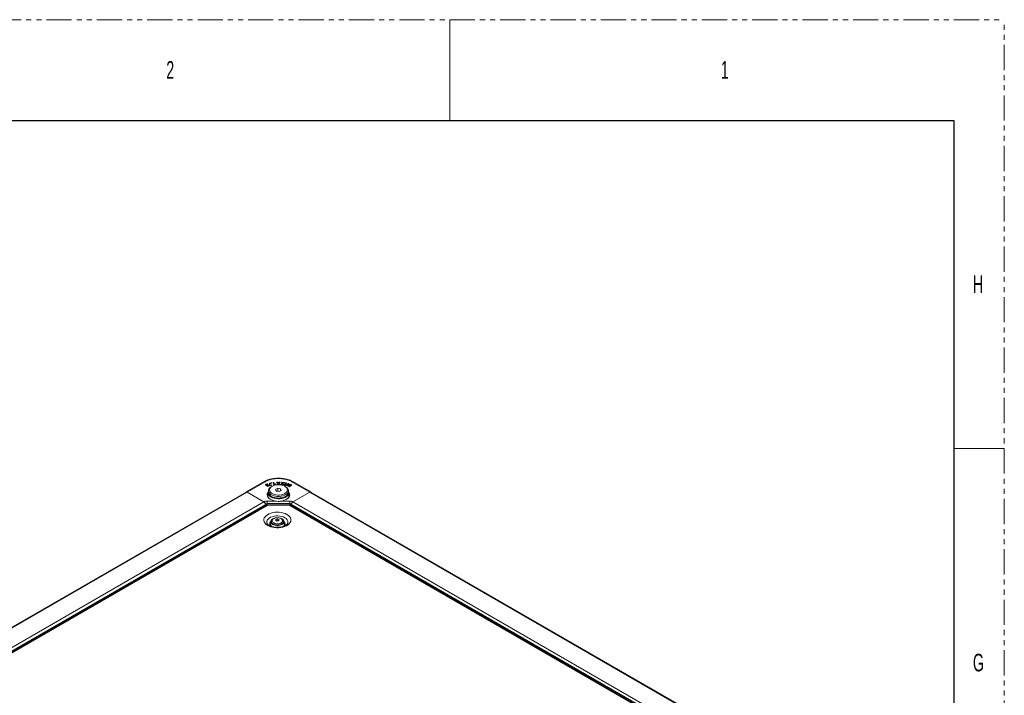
# Model space of a CAD drawing. Header units: millimetres. Extents: x 0 to 1118, y 0 to 864.
# Tile 235 of 235: x 870 to 1118, y 693 to 864. Entities that reach past the tile are written whole.
import ezdxf

# ---------------------------------------------------------------- set-up
doc = ezdxf.new("R2010")
doc.units = ezdxf.units.MM
doc.linetypes.add('PHANTOM', pattern=[12.7, 6.35, -1.27, 1.27, -1.27, 1.27, -1.27])
doc.styles.add('SLDTEXTSTYLE0', font='TXT', dxfattribs={"width": 0.6})

msp = doc.modelspace()

# ---------------------------------------------------------------- linework, layer by layer
at = {"color": 7, "linetype": 'PHANTOM', "lineweight": 0}
for p in [(0, 863.6), (1117.6, 0)]:
    msp.add_line(p, (1117.6, 863.6), dxfattribs=at)
at = {"color": 7, "linetype": 'Continuous', "lineweight": 0}
for p, q in [((977.9, 863.6), (977.9, 838.2)), ((1104.9, 755.65), (1117.6, 755.65))]:
    msp.add_line(p, q, dxfattribs=at)
at = {"color": 7, "linetype": 'Continuous', "lineweight": 30}
for p, q in [((12.7, 838.2), (1104.9, 838.2)), ((1104.9, 838.2), (1104.9, 25.4))]:
    msp.add_line(p, q, dxfattribs=at)
at = {"color": 7, "linetype": 'Continuous', "lineweight": 15}
for p, q in [((926.62, 744.693), (931.128, 747.295)), ((931.712, 746.548), (931.711, 746.651)), ((932.017, 746.627), (931.968, 746.71)), ((932.454, 746.876), (932.449, 746.302)), ((932.457, 746.773), (932.452, 746.299)), ((932.639, 746.927), (932.454, 746.876)), ((932.457, 746.773), (932.454, 746.876)), ((932.635, 746.822), (932.457, 746.773)), ((932.618, 746.374), (932.639, 746.927)), ((933.081, 746.929), (932.864, 746.874)), ((932.921, 747.003), (932.921, 747.003)), ((932.921, 746.899), (932.921, 747.003)), ((932.921, 746.899), (932.921, 746.899)), ((933.074, 746.907), (933.075, 746.958)), ((933.576, 747.091), (933.394, 747.067)), ((933.394, 747.067), (933.62, 746.494)), ((933.574, 746.988), (933.433, 746.969)), ((933.574, 746.988), (933.576, 747.091)), ((933.762, 746.512), (933.574, 746.988)), ((933.763, 746.615), (933.576, 747.091)), ((933.762, 746.512), (933.763, 746.615)), ((933.766, 746.616), (933.763, 746.615)), ((933.927, 746.693), (933.766, 746.616)), ((933.767, 746.513), (933.766, 746.616)), ((933.777, 746.514), (933.992, 746.615)), ((933.992, 746.615), (933.927, 746.693)), ((933.927, 746.589), (933.927, 746.693)), ((934.505, 747.161), (934.283, 747.16)), ((934.283, 747.16), (934.607, 746.849)), ((934.607, 746.849), (934.301, 746.55)), ((934.504, 747.058), (934.39, 747.057)), ((934.61, 746.747), (934.408, 746.551)), ((934.504, 747.058), (934.505, 747.161)), ((934.619, 746.937), (934.504, 747.058)), ((934.621, 747.04), (934.505, 747.161)), ((934.522, 746.551), (934.634, 746.677)), ((934.61, 746.747), (934.607, 746.849)), ((934.716, 746.78), (934.719, 746.78)), ((934.726, 746.822), (934.727, 746.925)), ((934.733, 746.822), (934.726, 746.822)), ((934.732, 746.925), (934.727, 746.925)), ((934.733, 746.822), (934.732, 746.925)), ((934.808, 746.678), (934.923, 746.552)), ((934.93, 747.162), (934.826, 747.041)), ((934.932, 747.059), (934.828, 746.938)), ((934.838, 746.751), (934.841, 746.853)), ((935.039, 746.552), (934.838, 746.751)), ((934.841, 746.853), (935.151, 747.163)), ((935.144, 746.553), (934.841, 746.853)), ((935.151, 747.163), (934.93, 747.162)), ((934.932, 747.059), (934.93, 747.162)), ((935.047, 747.059), (934.932, 747.059)), ((935.454, 746.618), (935.452, 746.72)), ((935.582, 747.133), (935.549, 747.043)), ((935.549, 747.043), (935.958, 746.992)), ((936.258, 747.049), (935.582, 747.133)), ((935.584, 747.039), (935.582, 747.133)), ((935.643, 746.659), (935.641, 746.556)), ((935.957, 746.99), (935.853, 746.958)), ((935.855, 746.855), (935.853, 746.958)), ((935.958, 746.992), (935.957, 746.99)), ((935.959, 746.887), (935.957, 746.99)), ((935.96, 746.891), (935.958, 746.992)), ((936.16, 746.958), (935.958, 746.983)), ((936.043, 746.526), (936.017, 746.61)), ((936.092, 746.934), (936.233, 746.983)), ((936.591, 746.982), (936.227, 746.432)), ((936.233, 746.983), (936.258, 747.049)), ((936.592, 746.878), (936.288, 746.419)), ((936.463, 746.488), (936.765, 746.943)), ((936.765, 746.943), (936.591, 746.982)), ((936.592, 746.878), (936.591, 746.982)), ((936.705, 746.853), (936.592, 746.878)), ((937.178, 746.844), (936.67, 746.308)), ((937.179, 746.74), (936.744, 746.281)), ((937.127, 746.569), (937.338, 746.786)), ((937.338, 746.786), (937.178, 746.844)), ((937.179, 746.74), (937.178, 746.844)), ((937.263, 746.709), (937.179, 746.74)), ((937.6, 746.683), (937.227, 746.506)), ((937.726, 746.637), (937.6, 746.683)), ((937.6, 746.579), (937.6, 746.683)), ((937.607, 746.373), (937.726, 746.637)), ((938.367, 747.295), (942.875, 744.693)), ((782.201, 661.321), (926.574, 744.666)), ((926.599, 744.681), (926.575, 744.667)), ((926.599, 744.681), (926.61, 744.687)), ((926.602, 744.679), (926.599, 744.681)), ((926.61, 744.687), (926.62, 744.693)), ((926.631, 744.687), (926.62, 744.693)), ((926.824, 744.642), (931.097, 742.175)), ((931.088, 742.235), (926.872, 744.669)), ((931.693, 746.488), (931.691, 746.386)), ((931.721, 746.317), (931.723, 746.419)), ((932.213, 746.236), (931.888, 746.109)), ((931.888, 746.109), (931.978, 746.032)), ((932.215, 746.133), (931.971, 746.038)), ((931.978, 746.032), (932.414, 746.203)), ((932.072, 746.32), (932.071, 746.421)), ((932.11, 744.487), (932.11, 743.417)), ((932.123, 746.343), (932.213, 746.236)), ((932.414, 746.203), (932.181, 746.471)), ((932.346, 746.176), (932.181, 746.367)), ((932.215, 746.133), (932.213, 746.236)), ((932.248, 744.997), (932.248, 744.589)), ((932.449, 746.302), (932.502, 746.238)), ((932.502, 746.238), (933.121, 746.407)), ((932.616, 746.271), (932.618, 746.374)), ((932.617, 746.269), (932.616, 746.271)), ((932.619, 746.372), (932.618, 746.374)), ((932.618, 746.27), (932.619, 746.372)), ((933.053, 746.491), (932.619, 746.372)), ((933.156, 746.119), (932.98, 746.017)), ((933.052, 746.388), (933.053, 746.491)), ((933.121, 746.407), (933.053, 746.491)), ((933.62, 746.494), (933.777, 746.514)), ((933.927, 746.589), (933.768, 746.513)), ((933.929, 746.585), (933.927, 746.589)), ((934.556, 745.613), (934.034, 745.311)), ((934.034, 745.311), (934.225, 744.899)), ((934.225, 744.899), (934.939, 744.789)), ((934.301, 746.55), (934.522, 746.551)), ((935.27, 745.503), (934.556, 745.613)), ((934.559, 744.848), (934.556, 745.613)), ((934.923, 746.552), (935.144, 746.553)), ((934.939, 744.789), (935.462, 745.091)), ((935.266, 744.977), (935.27, 745.503)), ((935.462, 745.091), (935.27, 745.503)), ((935.785, 746.485), (935.786, 746.588)), ((936.227, 746.432), (936.378, 746.399)), ((936.516, 746.017), (936.339, 746.119)), ((936.378, 746.399), (936.653, 746.414)), ((936.461, 746.404), (936.463, 746.488)), ((936.466, 746.487), (936.463, 746.488)), ((936.674, 746.499), (936.466, 746.487)), ((936.466, 746.404), (936.466, 746.487)), ((936.653, 746.414), (936.674, 746.499)), ((936.67, 746.308), (936.883, 746.231)), ((936.883, 746.231), (937.231, 746.393)), ((936.899, 746.245), (936.902, 746.348)), ((936.906, 746.242), (936.899, 746.245)), ((936.906, 746.346), (936.902, 746.348)), ((936.906, 746.242), (936.906, 746.346)), ((937.482, 746.523), (937.228, 746.403)), ((937.248, 744.589), (937.248, 744.997)), ((937.407, 746.331), (937.299, 746.081)), ((937.299, 746.081), (937.514, 746.003)), ((937.409, 746.228), (937.339, 746.066)), ((937.385, 743.417), (937.385, 744.487)), ((937.409, 746.228), (937.407, 746.331)), ((937.476, 746.037), (937.479, 746.139)), ((937.483, 746.035), (937.476, 746.037)), ((937.482, 746.139), (937.479, 746.139)), ((937.483, 746.035), (937.482, 746.139)), ((937.514, 746.003), (938.134, 746.499)), ((937.515, 746.542), (937.519, 746.54)), ((937.6, 746.579), (937.518, 746.541)), ((937.522, 746.439), (937.519, 746.54)), ((937.686, 746.548), (937.6, 746.579)), ((937.981, 746.554), (937.736, 746.353)), ((937.982, 746.45), (937.738, 746.25)), ((938.134, 746.499), (937.981, 746.554)), ((937.982, 746.45), (937.981, 746.554)), ((938.045, 746.427), (937.982, 746.45)), ((942.671, 744.642), (938.398, 742.175)), ((938.407, 742.235), (942.623, 744.669)), ((942.875, 744.693), (942.865, 744.687)), ((942.875, 744.693), (942.886, 744.687)), ((942.886, 744.687), (942.896, 744.681)), ((942.896, 744.681), (942.894, 744.679)), ((942.896, 744.681), (942.92, 744.667)), ((942.921, 744.666), (1037.974, 689.794)), ((932.11, 743.648), (932.052, 743.528)), ((937.443, 743.528), (937.385, 743.648)), ((931.557, 741.323), (787.435, 658.124)), ((931.451, 741.563), (931.451, 741.262)), ((931.451, 741.296), (931.452, 741.263)), ((937.437, 741.452), (932.058, 741.452)), ((1032.739, 686.596), (937.939, 741.323)), ((938.045, 741.296), (938.043, 741.263)), ((938.045, 741.563), (938.045, 741.262)), ((931.831, 736.896), (931.824, 736.927)), ((932.798, 737.268), (932.736, 736.657)), ((932.948, 737.006), (932.983, 737.079)), ((932.983, 737.22), (932.983, 737.047)), ((934.166, 737.78), (934.166, 737.469)), ((934.598, 737.419), (934.322, 737.376)), ((934.598, 737.847), (934.598, 737.419)), ((934.64, 737.395), (934.598, 737.419)), ((935.959, 736.893), (935.983, 737.047)), ((935.983, 737.047), (935.983, 737.22)), ((936.229, 736.657), (936.167, 737.268))]:
    msp.add_line(p, q, dxfattribs=at)
at = {"color": 9, "linetype": 'Continuous', "lineweight": 0}
for p, q in [((931.377, 747.27), (926.872, 744.669)), ((934.619, 746.937), (934.621, 747.04)), ((934.828, 746.938), (934.826, 747.041)), ((942.623, 744.669), (938.119, 747.27)), ((782.451, 661.297), (926.824, 744.642)), ((926.616, 744.684), (926.61, 744.687)), ((937.228, 746.403), (937.227, 746.506)), ((937.738, 746.25), (937.736, 746.353)), ((942.671, 744.642), (1037.724, 689.769)), ((942.886, 744.687), (942.88, 744.684)), ((786.724, 658.83), (931.097, 742.175)), ((931.898, 742.408), (933.933, 742.408)), ((931.898, 742.408), (931.898, 741.74)), ((937.598, 741.74), (931.898, 741.74)), ((931.898, 741.74), (931.906, 741.44)), ((935.563, 742.408), (937.598, 742.408)), ((937.59, 741.436), (937.598, 741.74)), ((937.598, 742.408), (937.598, 741.74)), ((938.398, 742.175), (1033.451, 687.302)), ((787.077, 658.218), (931.451, 741.563)), ((931.882, 741.291), (787.76, 658.091)), ((932.058, 741.333), (932.058, 741.452)), ((937.437, 741.333), (932.058, 741.333)), ((937.437, 741.333), (937.437, 741.452)), ((1032.414, 686.564), (937.614, 741.291)), ((938.045, 741.563), (1033.097, 686.69))]:
    msp.add_line(p, q, dxfattribs=at)
at = {"color": 7, "linetype": 'Continuous', "lineweight": 15, "flags": 128}
for points in [[(931.966, 746.621), (931.967, 746.658), (931.968, 746.71)], [(932.921, 746.899), (932.921, 746.939), (932.921, 746.971), (932.921, 747.003)], [(936.015, 746.506), (936.016, 746.558), (936.017, 746.61)], [(933.933, 742.408), (933.464, 742.516), (933.036, 742.67), (932.662, 742.866), (932.355, 743.097), (932.123, 743.356), (931.974, 743.634), (931.913, 743.923), (931.941, 744.214), (932.059, 744.497), (932.116, 744.587)], [(932.11, 744.455), (932.106, 744.448), (931.991, 744.17), (931.963, 743.884), (932.023, 743.6), (932.169, 743.326), (932.397, 743.072), (932.699, 742.846), (932.795, 742.788)], [(937.248, 744.972), (937.315, 744.835), (937.382, 744.557), (937.36, 744.276), (937.248, 744.003), (937.052, 743.746), (936.777, 743.514), (936.433, 743.315), (936.031, 743.156), (935.586, 743.043), (935.112, 742.979), (934.626, 742.966), (934.144, 743.004), (933.682, 743.094), (933.257, 743.23), (932.883, 743.41), (932.572, 743.626), (932.335, 743.872), (932.18, 744.138), (932.113, 744.416), (932.135, 744.697), (932.247, 744.97), (932.248, 744.972)], [(932.181, 746.367), (932.181, 746.419), (932.181, 746.471)], [(932.248, 744.733), (932.242, 744.692), (932.253, 744.416), (932.354, 744.147), (932.543, 743.894), (932.81, 743.665), (933.148, 743.47), (933.544, 743.316), (933.983, 743.207), (934.449, 743.148), (934.927, 743.142), (935.398, 743.188), (935.846, 743.284), (936.253, 743.427), (936.607, 743.613), (936.893, 743.834), (937.102, 744.082), (937.225, 744.348), (937.259, 744.623), (937.248, 744.733)], [(936.515, 746.017), (936.818, 745.806), (937.046, 745.565), (937.191, 745.304), (937.247, 745.031), (937.213, 744.758), (937.09, 744.493), (936.882, 744.246), (936.598, 744.026), (936.246, 743.842), (935.84, 743.699), (935.395, 743.603), (934.926, 743.557), (934.451, 743.564), (933.986, 743.622), (933.55, 743.73), (933.156, 743.884), (932.82, 744.078), (932.553, 744.305), (932.366, 744.557), (932.265, 744.826), (932.254, 745.1), (932.333, 745.37), (932.499, 745.628), (932.746, 745.862), (932.98, 746.017)], [(936.339, 746.119), (935.986, 746.286), (935.582, 746.407), (935.145, 746.48), (934.691, 746.5), (934.239, 746.466), (933.808, 746.381), (933.416, 746.248), (933.078, 746.072), (932.809, 745.86), (932.619, 745.621), (932.516, 745.365), (932.504, 745.102), (932.584, 744.844), (932.753, 744.6), (933.004, 744.38), (933.326, 744.194), (933.706, 744.05), (934.129, 743.952), (934.577, 743.906), (935.032, 743.913), (935.475, 743.972), (935.889, 744.082), (936.256, 744.237), (936.561, 744.432), (936.792, 744.659), (936.939, 744.907), (936.997, 745.168), (936.962, 745.43), (936.837, 745.683), (936.626, 745.916), (936.339, 746.119)], [(932.98, 743.568), (933.346, 743.393), (933.764, 743.262), (934.216, 743.178), (934.688, 743.146), (935.162, 743.165), (935.621, 743.236), (936.049, 743.356), (936.429, 743.521), (936.749, 743.724), (936.996, 743.958), (937.162, 744.215), (937.241, 744.486), (937.248, 744.589)], [(937.379, 744.587), (937.437, 744.497), (937.554, 744.214), (937.583, 743.923), (937.522, 743.634), (937.373, 743.356), (937.141, 743.097), (936.833, 742.866), (936.459, 742.67), (936.031, 742.516), (935.563, 742.408)], [(936.7, 742.788), (936.796, 742.846), (937.099, 743.072), (937.326, 743.326), (937.473, 743.6), (937.533, 743.884), (937.505, 744.17), (937.389, 744.448), (937.385, 744.455)], [(933.289, 736.521), (933.046, 736.699), (932.881, 736.904), (932.801, 737.125), (932.813, 737.351), (932.914, 737.57), (933.1, 737.769), (933.361, 737.938), (933.585, 738.035)], [(932.983, 737.047), (933.001, 736.911), (933.006, 736.893)], [(935.149, 738.105), (935.196, 738.093), (935.529, 737.974), (935.806, 737.814), (936.012, 737.622), (936.135, 737.407), (936.169, 737.182), (936.113, 736.958), (935.968, 736.748), (935.743, 736.563), (935.45, 736.412), (935.106, 736.305), (934.727, 736.246), (934.335, 736.24), (933.952, 736.285), (933.597, 736.381), (933.289, 736.521), (933.289, 736.521)], [(933.369, 736.567), (933.668, 736.432), (934.014, 736.342), (934.387, 736.303), (934.766, 736.316), (935.129, 736.381), (935.454, 736.494), (935.722, 736.649), (935.919, 736.837), (936.032, 737.046), (936.055, 737.265), (935.986, 737.481), (935.83, 737.681), (935.829, 737.682)], [(935.983, 737.079), (935.986, 737.072), (936.017, 737.006)]]:
    msp.add_lwpolyline(points, dxfattribs=at)
at = {"color": 9, "linetype": 'Continuous', "lineweight": 0, "flags": 128}
for points in [[(936.898, 739.013), (937.255, 738.771), (937.539, 738.5), (937.744, 738.205), (937.865, 737.896), (937.898, 737.579), (937.843, 737.263), (937.701, 736.956), (937.475, 736.667), (937.172, 736.402), (936.799, 736.169), (936.366, 735.973), (935.885, 735.82), (935.367, 735.713), (934.826, 735.656), (934.276, 735.65), (933.732, 735.694), (933.207, 735.789), (932.715, 735.931), (932.269, 736.116), (931.88, 736.341), (931.559, 736.598), (931.313, 736.882), (931.149, 737.185), (931.072, 737.499), (931.083, 737.817), (931.182, 738.129), (931.367, 738.428), (931.632, 738.706), (931.971, 738.956), (932.375, 739.171), (932.834, 739.346), (933.336, 739.476), (933.867, 739.558), (934.414, 739.59), (934.963, 739.571), (935.499, 739.501), (936.009, 739.383), (936.48, 739.219), (936.898, 739.013)], [(931.824, 736.927), (931.808, 737.037), (931.831, 737.322), (931.944, 737.599), (932.144, 737.86), (932.423, 738.095), (932.772, 738.297), (933.18, 738.458), (933.632, 738.573), (934.113, 738.639), (934.606, 738.652), (935.095, 738.612), (935.564, 738.522), (935.995, 738.383), (936.375, 738.201)], [(933.551, 736.893), (933.824, 736.772), (934.141, 736.696), (934.483, 736.67), (934.824, 736.696), (935.141, 736.772), (935.414, 736.893), (935.624, 737.051), (935.756, 737.234), (935.8, 737.431), (935.756, 737.628), (935.624, 737.811), (935.414, 737.969), (935.141, 738.09), (934.824, 738.166), (934.483, 738.192), (934.141, 738.166), (933.824, 738.09), (933.551, 737.969), (933.341, 737.811), (933.209, 737.628), (933.165, 737.431), (933.209, 737.234), (933.341, 737.051), (933.551, 736.893)], [(935.982, 737.213), (935.976, 737.138), (935.894, 736.926), (935.723, 736.733), (935.474, 736.57), (935.164, 736.448), (934.81, 736.375), (934.435, 736.354), (934.064, 736.388), (933.719, 736.474), (933.422, 736.607)]]:
    msp.add_lwpolyline(points, dxfattribs=at)
at = {"color": 7, "linetype": 'Continuous', "lineweight": 15}
for centre, radius, start, end in [((926.678, 744.437), 0.251, 54.38183, 114.31395), ((933.481, 744.701), 1.238, 185.18655, 246.13359), ((942.818, 744.437), 0.251, 65.68605, 125.61817), ((930.683, 741.528), 0.768, 2.60548, 57.39452), ((938.812, 741.528), 0.768, 122.60548, 177.39452), ((933.596, 737.197), 0.669, 138.15712, 250.14157), ((937.969, 735.863), 4.259, 153.25101, 156.95206), ((932.383, 734.276), 3.657, 57.13942, 62.86596), ((935.084, 733.28), 4.593, 96.06411, 101.52197), ((935.284, 732.848), 4.593, 96.06411, 101.52197), ((932.931, 734.593), 3.657, 57.13942, 62.86596), ((938.718, 735.747), 4.259, 153.25101, 156.95206), ((933.527, 736.643), 0.792, 178.97794, 238.91043), ((935.433, 736.644), 0.797, 300.20235, 0.92484)]:
    msp.add_arc(centre, radius, start, end, dxfattribs=at)
at = {"color": 9, "linetype": 'Continuous', "lineweight": 0}
for centre, radius, start, end in [((931.691, 741.025), 0.327, 54.38242, 114.30712), ((932.051, 740.972), 0.361, 88.8559, 118.04024), ((937.444, 740.972), 0.361, 61.95976, 91.1441), ((937.804, 741.025), 0.327, 65.69288, 125.61758), ((933.288, 736.599), 0.736, 133.17922, 222.93968), ((933.704, 737.274), 0.724, 184.65562, 247.06807), ((935.661, 736.599), 0.747, 319.14222, 45.981), ((935.907, 737.052), 1.241, 354.15685, 67.80088)]:
    msp.add_arc(centre, radius, start, end, dxfattribs=at)
at = {"color": 7, "linetype": 'Continuous', "lineweight": 15}
for centre, major_axis, start_param, end_param in [((926.866, 744.257), (-0.243, 0.437), 5.5069065, 6.2923047), ((942.63, 744.257), (0.243, 0.437), 6.274066, 7.0594641)]:
    msp.add_ellipse(centre, major_axis=major_axis, ratio=0.587367, start_param=start_param, end_param=end_param, dxfattribs=at)
for points, knots in [([(931.128, 747.295), (931.251, 747.361), (931.585, 747.541), (932.213, 747.783), (933.01, 747.989), (933.867, 748.116), (934.813, 748.161), (935.76, 748.105), (936.662, 747.95), (937.545, 747.706), (938.068, 747.445), (938.367, 747.295)], [0, 0, 0, 0, 0.0627054, 0.1705801, 0.2816652, 0.3894286, 0.5004169, 0.6352697, 0.7422845, 0.8524245, 1, 1, 1, 1]), ([(931.711, 746.651), (931.656, 746.624), (931.569, 746.583), (931.512, 746.499), (931.505, 746.429), (931.535, 746.378), (931.562, 746.354), (931.567, 746.349)], [0, 0, 0, 0, 0.3488531, 0.550932, 0.7533311, 0.9463329, 1, 1, 1, 1]), ([(931.968, 746.71), (931.944, 746.707), (931.896, 746.703), (931.808, 746.685), (931.749, 746.664), (931.711, 746.651)], [0, 0, 0, 0, 0.2608508, 0.52127, 1, 1, 1, 1]), ([(931.801, 746.58), (931.823, 746.588), (931.866, 746.603), (931.939, 746.619), (931.991, 746.624), (932.017, 746.627)], [0, 0, 0, 0, 0.3235218, 0.6578603, 1, 1, 1, 1]), ([(932.921, 747.003), (932.907, 746.999), (932.881, 746.992), (932.855, 746.973), (932.842, 746.953), (932.84, 746.932), (932.846, 746.919), (932.849, 746.913)], [0, 0, 0, 0, 0.24964704, 0.43883729, 0.62775809, 0.83382104, 1, 1, 1, 1]), ([(932.849, 746.913), (932.857, 746.903), (932.869, 746.887), (932.903, 746.871), (932.938, 746.863), (932.973, 746.863), (932.993, 746.866), (933.003, 746.867)], [0, 0, 0, 0, 0.2740763, 0.4695871, 0.6658472, 0.8514987, 1, 1, 1, 1]), ([(932.921, 746.899), (932.906, 746.896), (932.889, 746.892), (932.879, 746.885), (932.879, 746.884)], [0, 0, 0, 0, 0.9575913, 1, 1, 1, 1]), ([(933.075, 746.958), (933.067, 746.967), (933.054, 746.983), (933.02, 746.999), (932.984, 747.007), (932.949, 747.007), (932.929, 747.004), (932.921, 747.003)], [0, 0, 0, 0, 0.27109458, 0.47405431, 0.6772857, 0.87404945, 1, 1, 1, 1]), ([(933.044, 746.882), (933.036, 746.887), (933.018, 746.897), (932.982, 746.904), (932.949, 746.904), (932.929, 746.9), (932.921, 746.899)], [0, 0, 0, 0, 0.26136981, 0.5461228, 0.82182917, 1, 1, 1, 1]), ([(933.003, 746.867), (933.019, 746.872), (933.047, 746.88), (933.073, 746.901), (933.084, 746.922), (933.082, 746.942), (933.077, 746.953), (933.075, 746.958)], [0, 0, 0, 0, 0.28373686, 0.47936417, 0.67497614, 0.87626559, 1, 1, 1, 1]), ([(934.726, 746.822), (934.714, 746.835), (934.692, 746.861), (934.656, 746.899), (934.632, 746.925), (934.619, 746.937)], [0, 0, 0, 0, 0.3315217, 0.6657189, 1, 1, 1, 1]), ([(934.727, 746.925), (934.716, 746.938), (934.693, 746.964), (934.658, 747.002), (934.633, 747.027), (934.621, 747.04)], [0, 0, 0, 0, 0.3333365, 0.6666277, 1, 1, 1, 1]), ([(934.634, 746.677), (934.645, 746.69), (934.665, 746.713), (934.692, 746.748), (934.708, 746.769), (934.716, 746.78)], [0, 0, 0, 0, 0.3832035, 0.6915286, 1, 1, 1, 1]), ([(934.719, 746.78), (934.73, 746.767), (934.75, 746.743), (934.779, 746.709), (934.798, 746.688), (934.808, 746.678)], [0, 0, 0, 0, 0.379142, 0.6895422, 1, 1, 1, 1]), ([(934.826, 747.041), (934.815, 747.028), (934.793, 747.002), (934.76, 746.964), (934.741, 746.938), (934.732, 746.925)], [0, 0, 0, 0, 0.33943573, 0.66949606, 1, 1, 1, 1]), ([(934.828, 746.938), (934.817, 746.925), (934.795, 746.9), (934.762, 746.861), (934.743, 746.835), (934.733, 746.822)], [0, 0, 0, 0, 0.337422, 0.6684837, 1, 1, 1, 1]), ([(935.452, 746.72), (935.447, 746.695), (935.438, 746.647), (935.484, 746.583), (935.566, 746.535), (935.649, 746.515), (935.702, 746.507), (935.715, 746.505)], [0, 0, 0, 0, 0.254989, 0.4802614, 0.6776544, 0.9227771, 1, 1, 1, 1]), ([(935.853, 746.958), (935.811, 746.943), (935.725, 746.913), (935.605, 746.861), (935.498, 746.799), (935.467, 746.746), (935.452, 746.72)], [0, 0, 0, 0, 0.2539302, 0.508119, 0.7640373, 1, 1, 1, 1]), ([(935.855, 746.855), (935.812, 746.84), (935.726, 746.81), (935.606, 746.758), (935.5, 746.696), (935.469, 746.643), (935.454, 746.618)], [0, 0, 0, 0, 0.2547076, 0.509676, 0.7664143, 1, 1, 1, 1]), ([(935.786, 746.588), (935.76, 746.593), (935.719, 746.6), (935.672, 746.621), (935.647, 746.647), (935.635, 746.676), (935.641, 746.697), (935.644, 746.707)], [0, 0, 0, 0, 0.2858471, 0.4510286, 0.6171853, 0.8186625, 1, 1, 1, 1]), ([(935.644, 746.707), (935.655, 746.724), (935.682, 746.767), (935.781, 746.818), (935.92, 746.875), (936.028, 746.912), (936.092, 746.934)], [0, 0, 0, 0, 0.156836, 0.3822149, 0.6337207, 1, 1, 1, 1]), ([(936.017, 746.61), (935.993, 746.604), (935.952, 746.594), (935.874, 746.583), (935.82, 746.586), (935.786, 746.588)], [0, 0, 0, 0, 0.3171435, 0.5705001, 1, 1, 1, 1]), ([(931.712, 746.548), (931.656, 746.522), (931.571, 746.483), (931.538, 746.425), (931.527, 746.405)], [0, 0, 0, 0, 0.6667078, 1, 1, 1, 1]), ([(931.567, 746.349), (931.582, 746.337), (931.617, 746.311), (931.692, 746.281), (931.767, 746.268), (931.811, 746.268), (931.823, 746.268)], [0, 0, 0, 0, 0.247593, 0.5662847, 0.8817412, 1, 1, 1, 1]), ([(931.721, 746.317), (931.71, 746.329), (931.691, 746.351), (931.686, 746.376), (931.691, 746.386), (931.691, 746.386)], [0, 0, 0, 0, 0.5769438, 0.9979419, 1, 1, 1, 1]), ([(931.723, 746.419), (931.712, 746.432), (931.692, 746.454), (931.69, 746.489), (931.709, 746.523), (931.746, 746.556), (931.784, 746.573), (931.801, 746.58)], [0, 0, 0, 0, 0.22660276, 0.3896557, 0.55248466, 0.80170684, 1, 1, 1, 1]), ([(932.071, 746.421), (932.027, 746.405), (931.964, 746.383), (931.87, 746.373), (931.807, 746.378), (931.755, 746.395), (931.733, 746.412), (931.723, 746.419)], [0, 0, 0, 0, 0.3934046, 0.5567871, 0.7212922, 0.8762227, 1, 1, 1, 1]), ([(931.823, 746.268), (931.846, 746.269), (931.892, 746.271), (931.976, 746.286), (932.03, 746.305), (932.065, 746.317)], [0, 0, 0, 0, 0.2692177, 0.5387715, 1, 1, 1, 1]), ([(932.065, 746.317), (932.07, 746.319), (932.08, 746.323), (932.1, 746.331), (932.114, 746.338), (932.123, 746.343)], [0, 0, 0, 0, 0.2502899, 0.5006072, 1, 1, 1, 1]), ([(932.181, 746.471), (932.173, 746.466), (932.155, 746.457), (932.119, 746.44), (932.09, 746.429), (932.071, 746.421)], [0, 0, 0, 0, 0.2511466, 0.5023637, 1, 1, 1, 1]), ([(932.181, 746.367), (932.172, 746.362), (932.155, 746.353), (932.136, 746.344), (932.126, 746.34), (932.126, 746.34)], [0, 0, 0, 0, 0.4885288, 0.9771662, 1, 1, 1, 1]), ([(935.715, 746.505), (935.748, 746.502), (935.835, 746.494), (935.95, 746.502), (936.022, 746.52), (936.043, 746.526)], [0, 0, 0, 0, 0.2988214, 0.7938796, 1, 1, 1, 1]), ([(936.902, 746.348), (936.928, 746.372), (936.981, 746.421), (937.054, 746.495), (937.103, 746.544), (937.127, 746.569)], [0, 0, 0, 0, 0.3378196, 0.6688819, 1, 1, 1, 1]), ([(937.227, 746.506), (937.188, 746.488), (937.114, 746.453), (937.007, 746.4), (936.94, 746.364), (936.906, 746.346)], [0, 0, 0, 0, 0.3541542, 0.6769804, 1, 1, 1, 1]), ([(937.228, 746.403), (937.189, 746.385), (937.115, 746.35), (937.008, 746.296), (936.94, 746.26), (936.906, 746.242)], [0, 0, 0, 0, 0.3528751, 0.6763398, 1, 1, 1, 1]), ([(937.231, 746.393), (937.269, 746.412), (937.337, 746.445), (937.431, 746.495), (937.487, 746.526), (937.515, 746.542)], [0, 0, 0, 0, 0.3913113, 0.6956005, 1, 1, 1, 1]), ([(937.519, 746.54), (937.503, 746.513), (937.475, 746.465), (937.438, 746.395), (937.417, 746.352), (937.407, 746.331)], [0, 0, 0, 0, 0.3951441, 0.697506, 1, 1, 1, 1]), ([(937.522, 746.439), (937.506, 746.411), (937.477, 746.363), (937.44, 746.293), (937.42, 746.25), (937.409, 746.228)], [0, 0, 0, 0, 0.39354523, 0.69670505, 1, 1, 1, 1]), ([(937.479, 746.139), (937.496, 746.167), (937.528, 746.219), (937.57, 746.297), (937.594, 746.348), (937.607, 746.373)], [0, 0, 0, 0, 0.3533457, 0.6765681, 1, 1, 1, 1]), ([(937.736, 746.353), (937.708, 746.329), (937.651, 746.282), (937.566, 746.21), (937.51, 746.162), (937.482, 746.139)], [0, 0, 0, 0, 0.3332064, 0.6665987, 1, 1, 1, 1]), ([(937.738, 746.25), (937.709, 746.227), (937.652, 746.179), (937.567, 746.107), (937.511, 746.059), (937.483, 746.035)], [0, 0, 0, 0, 0.3317748, 0.6658829, 1, 1, 1, 1]), ([(931.421, 741.739), (931.418, 741.758), (931.408, 741.827), (931.351, 741.953), (931.259, 742.093), (931.165, 742.187), (931.107, 742.224), (931.088, 742.235)], [0, 0, 0, 0, 0.10091585, 0.35887355, 0.61772801, 0.8780645, 1, 1, 1, 1]), ([(935.563, 742.408), (935.418, 742.381), (935.123, 742.328), (934.565, 742.3), (934.173, 742.367), (933.933, 742.408)], [0, 0, 0, 0, 0.272729, 0.5542341, 1, 1, 1, 1]), ([(938.407, 742.235), (938.367, 742.208), (938.287, 742.152), (938.183, 742.02), (938.103, 741.872), (938.08, 741.774), (938.07, 741.727)], [0, 0, 0, 0, 0.2562551, 0.5125157, 0.7685409, 1, 1, 1, 1]), ([(932.058, 741.452), (931.999, 741.449), (931.856, 741.442), (931.686, 741.392), (931.585, 741.338), (931.557, 741.323)], [0, 0, 0, 0, 0.3374944, 0.8162111, 1, 1, 1, 1]), ([(937.939, 741.323), (937.878, 741.353), (937.746, 741.418), (937.571, 741.449), (937.464, 741.452), (937.437, 741.452)], [0, 0, 0, 0, 0.3879003, 0.8488537, 1, 1, 1, 1]), ([(937.14, 736.924), (937.129, 736.883), (937.107, 736.803), (937.006, 736.646), (936.839, 736.473), (936.597, 736.296), (936.294, 736.135), (935.936, 735.996), (935.533, 735.887), (935.095, 735.813), (934.637, 735.779), (934.173, 735.786), (933.719, 735.834), (933.288, 735.921), (932.896, 736.042), (932.556, 736.191), (932.276, 736.357), (932.064, 736.53), (931.922, 736.696), (931.848, 736.83), (931.834, 736.895), (931.829, 736.923)], [0, 0, 0, 0, 0.0551115, 0.1064781, 0.1613365, 0.2141333, 0.2667235, 0.3196591, 0.3731646, 0.4271899, 0.4815834, 0.5361598, 0.5907139, 0.6449957, 0.6988148, 0.7520062, 0.8044831, 0.8563586, 0.9081559, 0.9608258, 1, 1, 1, 1]), ([(934.648, 738.194), (934.638, 738.195), (934.516, 738.212), (934.271, 738.198), (933.935, 738.147), (933.623, 738.042), (933.362, 737.895), (933.163, 737.715), (933.038, 737.512), (932.978, 737.339), (932.989, 737.24), (932.991, 737.215)], [0, 0, 0, 0, 0.012806, 0.1537868, 0.2952893, 0.4380576, 0.5831279, 0.7154465, 0.840232, 0.9596267, 1, 1, 1, 1]), ([(935.972, 737.21), (935.974, 737.259), (935.978, 737.384), (935.897, 737.576), (935.75, 737.771), (935.54, 737.937), (935.272, 738.07), (934.969, 738.162), (934.751, 738.184), (934.648, 738.194)], [0, 0, 0, 0, 0.08911137, 0.23180147, 0.37568572, 0.5277982, 0.68816502, 0.85168133, 1, 1, 1, 1])]:
    msp.add_open_spline(points, degree=3, knots=knots, dxfattribs=at)
at = {"color": 9, "linetype": 'Continuous', "lineweight": 0}
for points in [[(931.128, 747.295), (931.145, 747.303), (931.18, 747.319), (931.241, 747.32), (931.308, 747.306), (931.354, 747.282), (931.377, 747.27)], [(938.367, 747.295), (938.35, 747.303), (938.316, 747.319), (938.254, 747.32), (938.188, 747.306), (938.142, 747.282), (938.119, 747.27)]]:
    msp.add_open_spline(points, degree=3, dxfattribs=at)
for points, knots in [([(938.119, 747.27), (937.84, 747.409), (937.356, 747.651), (936.532, 747.88), (935.692, 748.027), (934.813, 748.08), (933.933, 748.037), (933.139, 747.92), (932.392, 747.725), (931.804, 747.5), (931.491, 747.331), (931.377, 747.27)], [0, 0, 0, 0, 0.1476521, 0.2562048, 0.3647764, 0.4995885, 0.6089422, 0.7182918, 0.8277419, 0.9371756, 1, 1, 1, 1]), ([(931.088, 742.235), (931.098, 742.24), (931.215, 742.296), (931.476, 742.384), (931.757, 742.4), (931.898, 742.408)], [0, 0, 0, 0, 0.04345689, 0.52080526, 1, 1, 1, 1]), ([(931.898, 741.74), (931.812, 741.737), (931.645, 741.73), (931.505, 741.675), (931.436, 741.648)], [0, 0, 0, 0, 0.5093612, 1, 1, 1, 1]), ([(937.598, 742.408), (937.738, 742.4), (938.018, 742.384), (938.28, 742.297), (938.397, 742.24), (938.407, 742.235)], [0, 0, 0, 0, 0.4773013, 0.9546063, 1, 1, 1, 1]), ([(938.059, 741.648), (937.99, 741.675), (937.85, 741.73), (937.683, 741.737), (937.598, 741.74)], [0, 0, 0, 0, 0.4906289, 1, 1, 1, 1])]:
    msp.add_open_spline(points, degree=3, knots=knots, dxfattribs=at)

# ---------------------------------------------------------------- texts
at = {"color": 7, "linetype": 'Continuous', "lineweight": 0, "char_height": 4.445, "attachment_point": 1, "style": 'SLDTEXTSTYLE0'}
for s, insert in [('2', (906.494, 853.173)), ('1', (1046.194, 853.173)), ('H', (1109.694, 799.198)), ('G', (1109.694, 703.948))]:
    msp.add_mtext(s, dxfattribs=dict(at, insert=insert))

doc.saveas('drawing.dxf')
